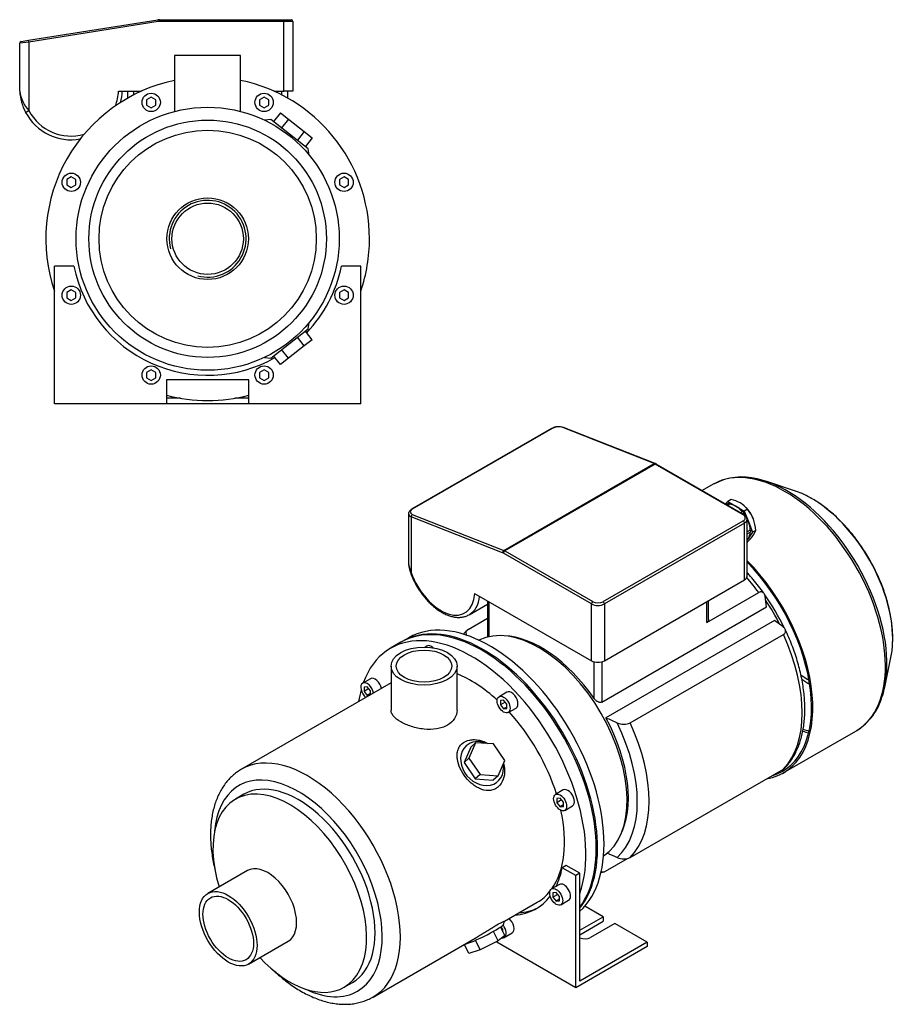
# Model space of a CAD drawing. Header units: millimetres. Extents: x 159 to 1177, y 16 to 798.
# Tile 2 of 2: x 700 to 1177, y 16 to 553. Entities that reach past the tile are written whole.
import ezdxf

# ---------------------------------------------------------------- set-up
doc = ezdxf.new("R2010")
doc.units = ezdxf.units.MM
for name, color, linetype in [('1', 7, 'Continuous'), ('BASETTA_MEC_80_M', 7, 'Continuous'), ('CARCASSA_MEC_80-', 7, 'Continuous'), ('COPRIVENTOLA_MEC', 7, 'Continuous'), ('CORPO_MH_3-5_[5]', 7, 'Continuous'), ('FLANGIA_MOTORE_T', 7, 'Continuous'), ('STAFFA_3-5-9_INT', 7, 'Continuous')]:
    doc.layers.add(name, color=color, linetype=linetype)

# ---------------------------------------------------------------- blocks, each defined once
blk = doc.blocks.new('SE')
at = {"layer": '1', "color": 7, "linetype": 'Continuous'}
for p, q in [((1087.88, 290.84), (1086.11, 289.82)), ((1085.06, 288.31), (1086.11, 289.82)), ((1086.46, 288.7), (1085.43, 288.1)), ((1087.02, 288.28), (1086.07, 287.73)), ((1086.11, 289.82), (1090.6, 287.22)), ((1090.6, 287.22), (1095.09, 284.63)), ((1096.86, 285.65), (1095.09, 284.63)), ((1096.47, 286.14), (1096.14, 286.5)), ((1094.24, 284.21), (1093.21, 283.61)), ((1094.79, 283.39), (1094.19, 283.04)), ((1095.09, 284.63), (1097.34, 278.84)), ((1100.42, 279.24), (1100.38, 279.37)), ((1098.37, 274.16), (1096.66, 273.18)), ((1097.34, 278.84), (1099.58, 273.06)), ((1101.35, 274.08), (1099.58, 273.06)), ((1096.66, 272.18), (1098.63, 273.32)), ((1097.34, 269.86), (1096.66, 268.9)), ((1099.58, 273.06), (1097.34, 269.86)), ((1096.86, 267.69), (1096.66, 267.57))]:
    blk.add_line(p, q, dxfattribs=at)
for centre, radius, start, end in [((1085.23, 275.87), 15.2, 40.0478, 79.9522), ((1082.19, 273.3), 19.18, 2.3229, 40.0891)]:
    blk.add_arc(centre, radius, start, end, dxfattribs=at)
for centre, major_axis, start_param, end_param in [((1086.71, 288.26), (0.25, -0.433), 1.286268, 3.141593), ((1090.6, 278.24), (-5.5, 9.53), 5.497787, 5.975927), ((1090.6, 278.24), (-5.5, 9.53), 5.019647, 5.497787), ((1093.43, 279.87), (5.36, -9.29), 1.19776, 1.943833), ((1094.49, 283.77), (0.25, -0.433), 0.23907, 3.141593), ((1090.6, 278.24), (5.5, -9.53), 1.635563, 1.787137), ((1090.6, 278.24), (5.5, -9.53), 1.308997, 1.453031), ((1090.6, 278.24), (5.5, -9.53), 0.830857, 1.308997), ((1098.38, 273.75), (-0.25, 0.433), 3.141593, 5.520516), ((1090.6, 278.24), (-5.5, 9.53), 3.249564, 3.403392), ((1090.6, 278.24), (5.5, -9.53), 0.261799, 0.718853)]:
    blk.add_ellipse(centre, major_axis=major_axis, ratio=0.57735, start_param=start_param, end_param=end_param, dxfattribs=at)
blk.add_open_spline([(1096.86, 267.69), (1097.88, 268.77), (1098.63, 269.64), (1099.46, 270.61), (1100.02, 271.41), (1100.58, 272.21), (1100.91, 272.89), (1101.21, 273.5), (1101.35, 274.08)], degree=2, knots=[0, 0, 0, 0.25, 0.25, 0.5, 0.5, 0.75, 0.75, 1, 1, 1], dxfattribs=at)
at = {"layer": 'BASETTA_MEC_80_M', "color": 7, "linetype": 'Continuous'}
for p, q in [((990.05, 329.65), (913.68, 285.55)), ((990.44, 329.65), (914.07, 285.56)), ((1045.97, 310.49), (996.09, 330.17)), ((1046.45, 310.55), (996.57, 330.23)), ((963.94, 263.14), (1045.97, 310.49)), ((1046.52, 310.22), (964.5, 262.87)), ((1047.02, 310.27), (1046.45, 310.55)), ((1094.49, 282.53), (1046.52, 310.22)), ((1094.99, 282.58), (1047.02, 310.27)), ((912.01, 283.21), (912.01, 257.48)), ((913.47, 281.53), (913.47, 250.99)), ((963.35, 261.86), (913.47, 281.53)), ((914.07, 282.81), (963.94, 263.14)), ((1096.66, 249.05), (1096.66, 280.08)), ((1018.12, 235.17), (1094.49, 279.26)), ((1095.2, 278.04), (1018.83, 233.95)), ((1095.2, 247.01), (1095.2, 278.04)), ((1011.76, 233.95), (963.79, 261.64)), ((964.5, 262.87), (1012.47, 235.17)), ((1018.83, 202.92), (1095.2, 247.01)), ((948.09, 239.68), (1011.76, 202.92)), ((945.15, 228.07), (955.02, 233.77)), ((1011.76, 202.92), (1011.76, 233.95)), ((1018.83, 233.95), (1018.83, 202.92))]:
    blk.add_line(p, q, dxfattribs=at)
for centre, radius, start, end in [((993.99, 322.28), 8.35, 72.0037, 118.1835), ((1093.75, 279.95), 2.91, 2.5105, 64.617), ((928.37, 257.85), 16.41, 181.321, 204.7248), ((929.43, 256.97), 17.41, 178.52, 199.5902)]:
    blk.add_arc(centre, radius, start, end, dxfattribs=at)
for centre, major_axis, ratio, start_param, end_param in [((990.55, 328.78), (0.5, -0.866), 0.57735, 2.513274, 3.141593), ((993.26, 328.53), (3.99, 0.48), 0.480663, 0.728114, 2.29891), ((996.2, 329.3), (-0.367, -0.93), 0.66056, 3.141593, 3.835102), ((1046.08, 309.62), (-0.367, -0.93), 0.66056, 3.140902, 3.835102), ((1046.52, 306.14), (-2.5, 4.33), 0.57735, -0.785398, -0.628319), ((1046.52, 309.41), (-0.5, -0.866), 0.57735, 3.141593, 3.926991), ((916.9, 284.44), (3.99, 0.48), 0.480663, 2.29891, 3.869706), ((914.18, 284.69), (0.5, -0.866), 0.57735, 2.513274, 3.14141), ((917.01, 283.57), (4.99, 0.49), 0.500612, -3.237802, -3.19054), ((917.01, 283.57), (4.99, 0.49), 0.500612, 3.092645, 3.878043), ((914.18, 281.94), (-0.367, -0.93), 0.66056, 3.835102, 5.405899), ((1094.49, 281.71), (-0.5, -0.866), 0.57735, 3.141392, 3.926991), ((1091.66, 280.9), (-4, 0), 0.57735, 2.356194, 3.926991), ((1091.66, 280.08), (-5, 0), 0.57735, 2.356194, 3.141955), ((1094.49, 278.45), (-0.5, 0.866), 0.57735, 3.926991, 5.497787), ((964.05, 262.27), (0.367, 0.93), 0.66056, 0.69351, 2.264306), ((963.79, 258.38), (-2, 3.46), 0.57735, -0.785398, -0.628319), ((964.5, 262.05), (0.5, 0.866), 0.57735, 0.785398, 2.356194), ((964.5, 258.78), (-2.5, 4.33), 0.57735, -0.785398, -0.628319), ((914.89, 251.81), (1.88, 0.68), 0.241502, 3.141196, 3.77881), ((929.74, 251.5), (-13, 22.52), 0.57735, 1.270526, 3.869266), ((1091.66, 249.05), (-5, 0), 0.57735, 2.356194, 3.141593), ((931.15, 252.32), (-14, 24.25), 0.57735, 3.141593, 3.801663), ((1012.47, 234.35), (0.5, 0.866), 0.57735, 0.785398, 2.356194), ((1015.3, 235.99), (5, 0), 0.57735, 3.926991, 5.497787), ((1015.3, 236.8), (-4, 0), 0.57735, 0.785398, 2.356194), ((1018.12, 234.35), (-0.5, 0.866), 0.57735, 3.926991, 5.497787), ((931.15, 252.32), (-14, 24.25), 0.57735, 3.132584, 3.141593), ((1015.3, 204.96), (5, 0), 0.57735, 3.926991, 5.497787)]:
    blk.add_ellipse(centre, major_axis=major_axis, ratio=ratio, start_param=start_param, end_param=end_param, dxfattribs=at)
for points, knots in [([(913.68, 285.55), (913.51, 285.45), (913.08, 285.18), (912.51, 284.65), (912.11, 283.98), (912.06, 283.58), (912.04, 283.39)], [0, 0, 0, 0, 0.176875, 0.523899, 0.803658, 1, 1, 1, 1]), ([(913.01, 251.13), (913.19, 250.63), (913.65, 249.4), (914.61, 247.19), (915.88, 244.71), (917.31, 242.27), (918.88, 239.94), (920.57, 237.73), (922.36, 235.67), (924.24, 233.77), (926.2, 232.06), (928.21, 230.54), (930.26, 229.25), (932.34, 228.19), (934.41, 227.38), (936.46, 226.84), (938.47, 226.57), (940.41, 226.58), (942.23, 226.86), (943.8, 227.36), (944.61, 227.8), (944.99, 228.01)], [0, 0, 0, 0, 0.029158, 0.084208, 0.139238, 0.194256, 0.249285, 0.304343, 0.359456, 0.414649, 0.469944, 0.525361, 0.580907, 0.636568, 0.692282, 0.747889, 0.803165, 0.857833, 0.911651, 0.964549, 1, 1, 1, 1])]:
    blk.add_open_spline(points, degree=3, knots=knots, dxfattribs=at)
at = {"layer": 'CARCASSA_MEC_80-', "color": 7, "linetype": 'Continuous'}
for p, q in [((1074.69, 223.77), (1103.01, 240.12)), ((1107.22, 232.28), (1106.49, 237.98)), ((955.02, 235.68), (955.02, 215.82)), ((955.9, 235.17), (955.9, 216.03)), ((1017.42, 180.43), (1107.22, 232.28)), ((1074.69, 223.77), (1074.69, 235.17)), ((1075.57, 225.49), (1075.57, 235.68)), ((944.57, 220.04), (955.02, 226.08)), ((1111.56, 224.91), (1019.64, 171.84)), ((1116.26, 221.35), (1111.56, 224.91)), ((1032.93, 169.03), (1116.43, 217.23)), ((1013.17, 182.4), (1013.17, 202.35)), ((1017.42, 202.35), (1017.42, 180.43)), ((1032.93, 95.54), (1116.43, 143.75)), ((1019.51, 88.16), (1031.37, 95))]:
    blk.add_line(p, q, dxfattribs=at)
for centre, radius, start, end in [((1470.74, 1188.34), 1112.1, 246.06954, 246.41619), ((1029.47, 176.96), 8.65, 244.8351, 293.5594), ((1470.74, 1114.86), 1112.1, 246.1071, 246.41619), ((1029.47, 103.44), 8.62, 244.7509, 293.6436)]:
    blk.add_arc(centre, radius, start, end, dxfattribs=at)
for centre, major_axis, start_param, end_param in [((1072.25, 206), (-38.5, 66.68), 4.897433, 5.036342), ((1080, 210.47), (-32.5, 56.29), 4.56706, 4.889626), ((1077.87, 209.25), (-33.5, 58.02), 4.611899, 4.840642), ((984.54, 155.36), (-33.5, 58.02), 4.848677, 5.941491), ((1072.25, 206), (38.5, -66.68), 0.161239, 1.409558), ((984.54, 155.36), (33.5, -58.02), 0.341695, 1.521821), ((985.27, 155.78), (36.43, -63.11), 0.11977, 1.451026), ((988.75, 157.79), (38.5, -66.68), 0.161239, 1.409558)]:
    blk.add_ellipse(centre, major_axis=major_axis, ratio=0.57735, start_param=start_param, end_param=end_param, dxfattribs=at)
for points, knots in [([(1105.88, 239.69), (1105.8, 239.8), (1104.89, 241.1), (1102.89, 243.75), (1100.05, 247.28), (1097.94, 249.7), (1096.8, 250.95), (1096.67, 251.1)], [0, 0, 0, 0, 0.0042925, 0.0547506, 0.1052366, 0.1557544, 0.1622533, 0.1622533, 0.1622533, 0.1622533]), ([(1106.49, 237.98), (1106.42, 238.47), (1106.31, 238.9), (1106.04, 239.46), (1105.93, 239.64), (1105.69, 239.94), (1105.55, 240.08), (1105.25, 240.29), (1105.08, 240.38), (1104.72, 240.49), (1104.53, 240.52), (1104.23, 240.52), (1104.12, 240.51), (1103.9, 240.47), (1103.8, 240.45), (1103.46, 240.35), (1103.24, 240.25), (1103.01, 240.12)], [0, 0, 0, 0, 0.25, 0.25, 0.375, 0.375, 0.5, 0.5, 0.625, 0.625, 0.75, 0.75, 0.8125, 0.8125, 0.875, 0.875, 1, 1, 1, 1]), ([(1075.57, 225.48), (1075.57, 225.33), (1075.56, 225.19), (1075.51, 224.87), (1075.45, 224.7), (1075.31, 224.37), (1075.21, 224.23), (1074.98, 223.97), (1074.85, 223.86), (1074.69, 223.77)], [0.5278319, 0.5278319, 0.5278319, 0.5278319, 0.625, 0.625, 0.75, 0.75, 0.875, 0.875, 1, 1, 1, 1]), ([(1116.43, 217.23), (1116.66, 217.37), (1116.86, 217.51), (1117.2, 217.83), (1117.33, 218), (1117.54, 218.36), (1117.61, 218.54), (1117.68, 218.92), (1117.69, 219.1), (1117.64, 219.48), (1117.59, 219.66), (1117.44, 220.03), (1117.34, 220.2), (1117.1, 220.55), (1116.95, 220.72), (1116.63, 221.05), (1116.45, 221.2), (1116.26, 221.35)], [0, 0, 0, 0, 0.125, 0.125, 0.25, 0.25, 0.375, 0.375, 0.5, 0.5, 0.625, 0.625, 0.75, 0.75, 0.875, 0.875, 1, 1, 1, 1]), ([(943.93, 219.52), (943.37, 218.95), (942.75, 218.31), (942.14, 217.58), (941.99, 217.4)], [0, 0, 0, 0, 0.03410884, 0.04546949, 0.04546949, 0.04546949, 0.04546949]), ([(944.57, 220.04), (944.34, 219.91), (944.14, 219.76), (943.8, 219.44), (943.66, 219.27), (943.46, 218.92), (943.39, 218.73), (943.31, 218.36), (943.31, 218.17), (943.35, 217.8), (943.41, 217.61), (943.56, 217.25), (943.66, 217.07), (943.84, 216.81), (943.9, 216.73), (943.97, 216.65)], [0, 0, 0, 0, 0.125, 0.125, 0.25, 0.25, 0.375, 0.375, 0.5, 0.5, 0.625, 0.625, 0.75, 0.75, 0.8106001, 0.8106001, 0.8106001, 0.8106001]), ([(1117.07, 144.26), (1117.62, 144.83), (1118.72, 145.97), (1120.42, 148.19), (1122.07, 150.75), (1123.54, 153.54), (1124.82, 156.52), (1125.9, 159.69), (1126.77, 163.03), (1127.44, 166.54), (1127.9, 170.2), (1128.15, 173.99), (1128.18, 177.89), (1128.01, 181.9), (1127.62, 185.99), (1127.03, 190.15), (1126.24, 194.36), (1125.25, 198.61), (1124.07, 202.89), (1122.7, 207.17), (1121.14, 211.46), (1119.42, 215.67), (1118.12, 218.61), (1117.47, 219.95), (1117.46, 219.98)], [0, 0, 0, 0, 0.03418, 0.080507, 0.127203, 0.174312, 0.221835, 0.269736, 0.317958, 0.366426, 0.41507, 0.463824, 0.512634, 0.561458, 0.610263, 0.659036, 0.707768, 0.756457, 0.805102, 0.853707, 0.902277, 0.950817, 0.999333, 1, 1, 1, 1]), ([(1017.42, 180.43), (1017.26, 180.34), (1017.08, 180.28), (1016.71, 180.21), (1016.51, 180.2), (1016.11, 180.25), (1015.91, 180.29), (1015.51, 180.43), (1015.32, 180.51), (1014.93, 180.72), (1014.75, 180.83), (1014.39, 181.09), (1014.22, 181.23), (1013.89, 181.54), (1013.73, 181.7), (1013.44, 182.04), (1013.3, 182.22), (1013.17, 182.4)], [0, 0, 0, 0, 0.125, 0.125, 0.25, 0.25, 0.375, 0.375, 0.5, 0.5, 0.625, 0.625, 0.75, 0.75, 0.875, 0.875, 1, 1, 1, 1]), ([(1117.1, 144.26), (1117.08, 144.24), (1117.06, 144.21), (1116.86, 144.03), (1116.66, 143.88), (1116.43, 143.75)], [0.8568977, 0.8568977, 0.8568977, 0.8568977, 0.875, 0.875, 1, 1, 1, 1]), ([(1017.01, 88.17), (1017.05, 88.14), (1017.08, 88.11), (1017.26, 87.98), (1017.43, 87.89), (1017.79, 87.78), (1017.98, 87.75), (1018.29, 87.75), (1018.4, 87.76), (1018.61, 87.8), (1018.72, 87.82), (1019.05, 87.92), (1019.28, 88.02), (1019.51, 88.16)], [0.4716119, 0.4716119, 0.4716119, 0.4716119, 0.5, 0.5, 0.625, 0.625, 0.75, 0.75, 0.8125, 0.8125, 0.875, 0.875, 1, 1, 1, 1])]:
    blk.add_open_spline(points, degree=3, knots=knots, dxfattribs=at)
blk.add_open_spline([(1016.88, 87.48), (1017.44, 87.58), (1018, 87.7), (1018.63, 87.83)], degree=3, dxfattribs=at)
at = {"layer": 'COPRIVENTOLA_MEC', "color": 7, "linetype": 'Continuous'}
for p, q in [((1122.55, 295.7), (1106.93, 300.83)), ((1078.23, 299.23), (1072.19, 295.74)), ((1171.72, 188.61), (1175.08, 204.71)), ((1116.4, 141.71), (1155.98, 164.56))]:
    blk.add_line(p, q, dxfattribs=at)
for centre, radius, start, end in [((1093.87, 270.43), 32.77, 75.5044, 117.349), ((1138.97, 192.41), 32.61, 302.5633, 344.2469)]:
    blk.add_arc(centre, radius, start, end, dxfattribs=at)
for centre, major_axis, start_param, end_param in [((1117.11, 231.9), (38.88, -67.33), 0.013432, 3.128003), ((1118.4, 232.64), (-38.57, 66.8), 5.51725, 5.798927), ((1117.11, 231.9), (38.88, -67.33), 3.128003, 3.141593), ((1118.4, 232.64), (-38.57, 66.8), 3.905993, 5.51725), ((1131.85, 240.41), (31.27, -54.16), -3.905922, -3.715101), ((1131.85, 240.41), (31.27, -54.16), 0.731944, 2.377263), ((1077.52, 209.04), (-38.88, 67.33), 2.929099, 5.142157), ((1077.52, 209.04), (-38.38, 66.47), 3.001796, 5.137313), ((1131.85, 240.41), (31.27, -54.16), 0.573508, 0.731944), ((1118.4, 232.64), (-38.57, 66.8), 3.621976, 3.905993), ((1131.97, 240.48), (30.08, -52.1), -0.927516, -0.820805), ((1131.42, 240.16), (-30.87, 53.47), -4.040679, -3.94069), ((1117.11, 231.9), (-38.38, 66.47), -3.74275, -3.683493), ((1117.97, 232.39), (38.17, -66.11), -0.612195, -0.552378), ((1117.11, 231.9), (38.88, -67.33), 0, 0.013432)]:
    blk.add_ellipse(centre, major_axis=major_axis, ratio=0.57735, start_param=start_param, end_param=end_param, dxfattribs=at)
blk.add_open_spline([(1176, 212.4), (1176.05, 213.21), (1176.13, 214.97), (1176.04, 218.19), (1175.77, 221.83), (1175.28, 225.57), (1174.59, 229.36), (1173.7, 233.2), (1172.63, 237.07), (1171.36, 240.94), (1169.92, 244.81), (1168.3, 248.66), (1166.51, 252.46), (1164.56, 256.21), (1162.47, 259.88), (1160.23, 263.47), (1157.86, 266.95), (1155.38, 270.3), (1152.78, 273.53), (1150.08, 276.6), (1147.29, 279.51), (1144.43, 282.25), (1141.5, 284.79), (1138.52, 287.15), (1135.52, 289.26), (1132.98, 290.88), (1131.6, 291.62), (1131.12, 291.88)], degree=3, knots=[0, 0, 0, 0, 0.026848, 0.068484, 0.110113, 0.151722, 0.193304, 0.234855, 0.276377, 0.317872, 0.359343, 0.400794, 0.442232, 0.48366, 0.525084, 0.566509, 0.607939, 0.64938, 0.690836, 0.732313, 0.773816, 0.81535, 0.85692, 0.898528, 0.940177, 0.981864, 1, 1, 1, 1], dxfattribs=at)
at = {"layer": 'CORPO_MH_3-5_[5]', "color": 7, "linetype": 'Continuous'}
for p, q in [((907.88, 213.01), (902.23, 209.74)), ((922.07, 210.94), (921.14, 210.41)), ((902.47, 200.02), (902.47, 176.03)), ((938.47, 176.03), (938.47, 200.02)), ((902.47, 190.83), (820.96, 143.77)), ((891.26, 193.16), (887.02, 190.71)), ((889.52, 188.74), (887.75, 188.58)), ((887.75, 188.58), (887.75, 186.22)), ((891.29, 186.54), (889.52, 188.74)), ((890.34, 187.72), (887.75, 186.22)), ((887.75, 186.22), (889.52, 184.02)), ((891.29, 185.04), (889.52, 184.02)), ((889.52, 184.02), (890.9, 184.14)), ((891.29, 184.37), (891.29, 186.54)), ((965.64, 185.79), (961.39, 183.34)), ((963.89, 181.37), (962.13, 181.21)), ((962.13, 181.21), (962.13, 178.85)), ((964.71, 180.35), (962.13, 178.85)), ((962.13, 178.85), (963.89, 176.66)), ((965.66, 179.17), (963.89, 181.37)), ((965.66, 177.68), (963.89, 176.66)), ((965.66, 176.81), (965.66, 179.17)), ((963.89, 176.66), (965.66, 176.81)), ((966.39, 174.68), (970.64, 177.13)), ((945.99, 155.88), (942.33, 147.48)), ((948.61, 158.23), (944.94, 149.83)), ((948.61, 158.23), (945.99, 155.88)), ((958.38, 157.59), (948.61, 158.23)), ((964.49, 148.55), (958.38, 157.59)), ((944.94, 149.83), (942.33, 147.48)), ((942.33, 147.48), (948.44, 138.44)), ((944.94, 149.83), (951.06, 140.79)), ((960.83, 140.15), (964.49, 148.55)), ((951.06, 140.79), (948.44, 138.44)), ((951.06, 140.79), (960.83, 140.15)), ((960.83, 140.15), (958.22, 137.79)), ((948.44, 138.44), (958.22, 137.79)), ((822.26, 130.08), (817.62, 127.41)), ((996.44, 132.43), (992.2, 129.98)), ((994.7, 128.01), (992.93, 127.85)), ((992.93, 127.85), (992.93, 125.5)), ((995.52, 126.99), (992.93, 125.5)), ((992.93, 125.5), (994.7, 123.3)), ((996.47, 125.81), (994.7, 128.01)), ((996.47, 124.32), (994.7, 123.3)), ((996.47, 123.46), (996.47, 125.81)), ((997.2, 121.32), (1001.44, 123.77)), ((994.7, 123.3), (996.47, 123.46)), ((824.15, 88.45), (802.57, 75.99)), ((964.4, 60.88), (982.23, 71.18)), ((963.79, 59.09), (964.42, 60.88)), ((960.83, 50.16), (958.32, 55.31)), ((964.49, 53.05), (962.23, 57.69)), ((824.82, 37.46), (846.4, 49.91)), ((892.71, 19.49), (948.44, 51.67)), ((951.06, 45.29), (948.54, 50.46)), ((960.83, 50.16), (951.06, 45.29)), ((964.49, 53.05), (960.83, 50.16)), ((944.94, 43.3), (942.59, 48.13)), ((951.06, 45.29), (944.94, 43.3)), ((876.87, 24.78), (881.51, 27.46))]:
    blk.add_line(p, q, dxfattribs=at)
for centre, major_axis, ratio, start_param, end_param in [((952.01, 136.58), (44.13, -76.43), 0.57735, 0.241164, 3.141593), ((946.35, 133.31), (44.13, -76.43), 0.57735, 0.45581, 3.593987), ((924.57, 206.61), (2.5, -4.33), 0.57735, 2.083393, 3.141593), ((893.76, 188.83), (2.5, -4.33), 0.57735, 1.018715, 3.141593), ((946.35, 133.31), (35.88, -62.14), 0.57735, 2.076031, 2.512145), ((889.52, 186.38), (-2.5, 4.33), 0.57735, 0, 2.122878), ((889.52, 186.38), (-2.5, 4.33), 0.57735, 4.160308, 6.283185), ((946.35, 133.31), (44.13, -76.43), 0.57735, 3.660226, 3.763049), ((968.14, 181.46), (2.5, -4.33), 0.57735, 0, 3.141593), ((946.35, 133.31), (35.88, -62.14), 0.57735, 1.202887, 1.938706), ((952.11, 146.84), (-8.7, 9.66), 0.810411, 0, 4.056698), ((952.11, 146.84), (-8.7, 9.66), 0.810411, 5.253429, 6.283185), ((856.83, 81.63), (-35.88, 62.14), 0.57735, 3.13956, 6.283185), ((851.88, 78.77), (32.38, -56.08), 0.57735, 0, 3.835482), ((856.83, 81.63), (-35.88, 62.14), 0.57735, 0, 0.001997), ((851.88, 78.77), (29.63, -51.31), 0.57735, 0, 3.141593), ((847.25, 76.09), (29.62, -51.31), 0.57735, 0, 4.327423), ((998.94, 128.1), (2.5, -4.33), 0.57735, 0, 3.141593), ((946.35, 133.31), (35.88, -62.14), 0.57735, 0.25816, 1.065562), ((835.27, 69.18), (11.13, -19.27), 0.57735, 0, 3.141593), ((946.35, 133.31), (35.88, -62.14), 0.57735, 0, 0.21901), ((952.11, 53.54), (11.69, 5.69), 0.099506, 3.627919, 6.183016), ((847.25, 76.09), (29.62, -51.31), 0.57735, 5.097355, 6.283185), ((851.88, 78.77), (32.38, -56.08), 0.57735, 5.589296, 6.283185)]:
    blk.add_ellipse(centre, major_axis=major_axis, ratio=ratio, start_param=start_param, end_param=end_param, dxfattribs=at)
for centre, major_axis in [((920.47, 200.02), (-18, 0)), ((920.47, 200.02), (-15.15, 0)), ((963.89, 179.01), (-2.5, 4.33)), ((994.7, 125.65), (-2.5, 4.33)), ((813.7, 56.73), (11.13, -19.27)), ((813.7, 56.73), (9.74, -16.87))]:
    blk.add_ellipse(centre, major_axis=major_axis, ratio=0.57735, dxfattribs=at)
for points, knots in [([(938.47, 176.02), (938.47, 176.02), (938.47, 176.02), (938.47, 174.43), (938, 172.82), (936.22, 169.97), (934.88, 168.7), (932.38, 167.26), (931.44, 166.84), (929.48, 166.18), (928.45, 165.93), (925.17, 165.41), (922.83, 165.39), (919.3, 165.76), (918.13, 165.94), (915.84, 166.43), (914.69, 166.73), (912.52, 167.42), (911.48, 167.81), (909.51, 168.66), (908.58, 169.12), (906.08, 170.56), (904.74, 171.63), (903.39, 173.25), (903.05, 173.81), (902.59, 174.91), (902.47, 175.46), (902.47, 176.02), (902.47, 176.02), (902.47, 176.03)], [0.1249858, 0.1249858, 0.1249858, 0.1249858, 0.125, 0.125, 0.1875, 0.1875, 0.25, 0.25, 0.28125, 0.28125, 0.3125, 0.3125, 0.375, 0.375, 0.40625, 0.40625, 0.4375, 0.4375, 0.46875, 0.46875, 0.5, 0.5, 0.5625, 0.5625, 0.59375, 0.59375, 0.625, 0.625, 0.6251231, 0.6251231, 0.6251231, 0.6251231]), ([(960.97, 134.12), (960.37, 133.59), (959.72, 133.16), (958.31, 132.51), (957.55, 132.29), (955.21, 131.96), (953.56, 132.18), (951.14, 133.03), (950.33, 133.4), (948.77, 134.27), (948.01, 134.77), (945.79, 136.48), (944.44, 137.82), (942.03, 140.84), (941.02, 142.44), (939.44, 145.8), (938.9, 147.49), (938.52, 150), (938.47, 150.81), (938.53, 152.38), (938.64, 153.16), (939.04, 154.62), (939.33, 155.3), (940.09, 156.56), (940.57, 157.15), (942.26, 158.66), (943.74, 159.36), (946.23, 159.84), (947.12, 159.91), (948.9, 159.86), (949.81, 159.75), (952.29, 159.21), (953.84, 158.62), (955.29, 157.82)], [0, 0, 0, 0, 0.03125, 0.03125, 0.0625, 0.0625, 0.125, 0.125, 0.15625, 0.15625, 0.1875, 0.1875, 0.25, 0.25, 0.3125, 0.3125, 0.375, 0.375, 0.40625, 0.40625, 0.4375, 0.4375, 0.46875, 0.46875, 0.5, 0.5, 0.5625, 0.5625, 0.59375, 0.59375, 0.625, 0.625, 0.6792325, 0.6792325, 0.6792325, 0.6792325]), ([(963.87, 147), (964.18, 145.84), (964.37, 144.65), (964.49, 141.67), (964.24, 139.85), (963.09, 136.64), (962.17, 135.19), (960.97, 134.12)], [0.8346005, 0.8346005, 0.8346005, 0.8346005, 0.875, 0.875, 0.9375, 0.9375, 1, 1, 1, 1]), ([(820.88, 143.7), (820.11, 143.24), (818.71, 142.39), (816.52, 140.67), (814.45, 138.7), (812.53, 136.49), (810.79, 134.08), (809.24, 131.46), (807.87, 128.63), (806.7, 125.61), (805.74, 122.41), (804.98, 119.03), (804.44, 115.51), (804.12, 111.84), (804.01, 108.06), (804.12, 104.17), (804.44, 100.2), (804.98, 96.16), (805.7, 92.2), (806.29, 89.58), (806.6, 88.33)], [0, 0, 0, 0, 0.0162807, 0.0351807, 0.05412, 0.0731713, 0.0923957, 0.1118373, 0.1315188, 0.1514409, 0.1715835, 0.1919111, 0.2123806, 0.2329476, 0.2535727, 0.274224, 0.2948735, 0.3155066, 0.3361156, 0.3547827, 0.3547827, 0.3547827, 0.3547827]), ([(948.44, 51.67), (948.51, 51.71), (948.57, 51.75), (949.41, 52.23), (950.19, 52.7), (951.78, 53.68), (952.6, 54.18), (954.23, 55.2), (955.03, 55.71), (956.61, 56.69), (957.4, 57.17), (959.62, 58.51), (960.95, 59.26), (962.48, 60.05), (962.92, 60.27), (963.63, 60.6), (963.91, 60.72), (964.33, 60.89), (964.44, 60.92), (964.43, 60.91)], [0.3721818, 0.3721818, 0.3721818, 0.3721818, 0.375, 0.375, 0.40625, 0.40625, 0.4375, 0.4375, 0.46875, 0.46875, 0.5, 0.5, 0.5625, 0.5625, 0.59375, 0.59375, 0.625, 0.625, 0.6619883, 0.6619883, 0.6619883, 0.6619883]), ([(838.36, 33.97), (839.03, 33.35), (840.74, 31.79), (843.53, 29.42), (846.77, 26.94), (850.05, 24.67), (853.38, 22.63), (856.73, 20.83), (860.1, 19.27), (863.47, 17.96), (866.83, 16.93), (870.16, 16.16), (873.44, 15.68), (876.66, 15.48), (879.79, 15.56), (882.82, 15.92), (885.74, 16.56), (888.5, 17.45), (890.85, 18.45), (892.07, 19.16), (892.6, 19.47)], [0.6508719, 0.6508719, 0.6508719, 0.6508719, 0.6641517, 0.6847663, 0.7054187, 0.726109, 0.7468345, 0.7675879, 0.7883545, 0.8091054, 0.8298069, 0.8504156, 0.8708819, 0.8911555, 0.9111944, 0.9309733, 0.9504905, 0.9697696, 0.9888572, 1, 1, 1, 1])]:
    blk.add_open_spline(points, degree=3, knots=knots, dxfattribs=at)
at = {"layer": 'FLANGIA_MOTORE_T', "color": 7, "linetype": 'Continuous'}
blk.add_line((912.13, 215.46), (908.59, 213.41), dxfattribs=at)
for centre, major_axis, start_param, end_param in [((952.72, 136.99), (44.12, -76.43), 0.219659, 3.149605), ((956.25, 139.03), (44.12, -76.43), 0.121401, 3.141593), ((983.12, 154.54), (34, -58.89), 0.037781, 3.103812)]:
    blk.add_ellipse(centre, major_axis=major_axis, ratio=0.57735, start_param=start_param, end_param=end_param, dxfattribs=at)
at = {"layer": 'STAFFA_3-5-9_INT', "color": 7, "linetype": 'Continuous'}
for p, q in [((997.95, 91.27), (995.83, 90.05)), ((1003.28, 85.75), (995.83, 90.05)), ((1005.4, 86.98), (997.95, 91.27)), ((1005.4, 86.98), (1003.28, 85.75)), ((1005.4, 28.19), (1005.4, 86.98)), ((994.32, 80.9), (990.08, 78.45)), ((1003.28, 24.52), (1003.28, 85.75)), ((992.58, 76.48), (990.81, 76.32)), ((990.81, 76.32), (990.81, 73.97)), ((993.4, 75.46), (990.81, 73.97)), ((994.35, 74.28), (992.58, 76.48)), ((990.81, 73.97), (992.58, 71.77)), ((994.35, 72.79), (992.58, 71.77)), ((992.58, 71.77), (994.35, 71.92)), ((994.35, 71.92), (994.35, 74.28)), ((995.08, 69.79), (999.32, 72.24)), ((1018.12, 63.3), (1008.15, 69.06)), ((1005.4, 55.95), (1018.12, 63.3)), ((1005.4, 53.5), (1018.12, 60.85)), ((1024.49, 59.62), (1011.34, 52.03)), ((1018.12, 63.3), (1018.12, 60.85)), ((1042.17, 49.42), (1024.49, 59.62)), ((962.59, 57.67), (962.32, 57.51)), ((963.54, 56.5), (962.45, 57.85)), ((963.54, 55), (963.54, 56.5)), ((963.54, 55), (963.54, 55)), ((964.27, 52.01), (968.51, 54.46)), ((960.14, 49.42), (960.14, 49.82)), ((1003.28, 24.52), (960.14, 49.42)), ((1042.17, 49.42), (1005.4, 28.19)), ((1042.17, 49.42), (1042.17, 46.97)), ((1042.17, 46.97), (1003.28, 24.52))]:
    blk.add_line(p, q, dxfattribs=at)
for centre, major_axis, start_param, end_param in [((944.23, 132.09), (-37.25, 64.52), 3.514775, 3.724263), ((996.82, 76.57), (-2.5, 4.33), 3.141593, 6.283185), ((944.23, 132.09), (-37.25, 64.52), 2.869041, 3.382098), ((946.35, 133.31), (-37.25, 64.52), 2.869041, 3.113115), ((966.01, 58.79), (-2.5, 4.33), 3.141593, 5.26447), ((961.77, 56.34), (2.5, -4.33), 0, 1.815566), ((961.77, 56.34), (2.5, -4.33), 5.830585, 6.283185), ((1008.15, 53.87), (4.5, 0), 4.052757, 5.497787)]:
    blk.add_ellipse(centre, major_axis=major_axis, ratio=0.57735, start_param=start_param, end_param=end_param, dxfattribs=at)
blk.add_ellipse((992.58, 74.12), major_axis=(2.5, -4.33), ratio=0.57735, dxfattribs=at)
blk = doc.blocks.new('SE4')
at = {"layer": 'BASETTA_MEC_80_M', "color": 7, "linetype": 'Continuous'}
for p, q in [((704.83, 541.43), (775.36, 552.6)), ((775.52, 551.61), (704.98, 540.44)), ((775.36, 552.6), (775.52, 551.61)), ((776.14, 552.66), (843.98, 552.66)), ((776.14, 552.66), (776.14, 551.66)), ((843.98, 551.66), (776.14, 551.66)), ((843.98, 552.66), (847.98, 552.66)), ((843.98, 552.66), (843.98, 551.66)), ((843.98, 513.66), (843.98, 551.66)), ((848.98, 551.66), (843.98, 551.66)), ((848.98, 551.66), (848.98, 513.66)), ((704.98, 540.44), (699.98, 539.81)), ((699.98, 513.66), (699.98, 539.81)), ((700.83, 540.8), (704.83, 541.43)), ((704.98, 540.44), (704.83, 541.43)), ((704.98, 540.44), (704.98, 503.04)), ((700.06, 513.66), (699.98, 513.66)), ((700.02, 513.66), (700.06, 513.66)), ((753.94, 513.66), (766.32, 513.66)), ((838.65, 513.66), (843.98, 513.66)), ((848.98, 513.66), (843.98, 513.66)), ((703.22, 502.11), (704.98, 503.04))]:
    blk.add_line(p, q, dxfattribs=at)
for centre, radius, start, end in [((776.14, 547.66), 5, 90, 99), ((776.14, 547.66), 4, 90, 99), ((847.98, 551.66), 1, 0, 90), ((700.98, 539.81), 1, 99, 180), ((727.98, 515.16), 28, 183.0709, 207.7958), ((718.97, 515.98), 19.05, 186.9804, 222.7855), ((727.98, 515.16), 26, 338.6125, 356.6926), ((727.98, 515.16), 28, 344.1038, 356.9291), ((727.98, 515.16), 28, 207.7958, 280.4088), ((727.98, 515.16), 26, 207.7958, 285.9001)]:
    blk.add_arc(centre, radius, start, end, dxfattribs=at)
at = {"layer": 'CARCASSA_MEC_80-', "color": 7, "linetype": 'Continuous'}
for p, q in [((758.98, 509.95), (758.98, 513.66)), ((761.98, 513.66), (761.98, 511.57)), ((842.98, 511.57), (842.98, 513.66)), ((845.98, 513.66), (845.98, 509.95))]:
    blk.add_line(p, q, dxfattribs=at)
at = {"layer": 'CORPO_MH_3-5_[5]', "color": 7, "linetype": 'Continuous'}
for p, q in [((820.48, 533.16), (784.48, 533.16)), ((784.48, 533.16), (784.48, 502.63)), ((820.48, 502.63), (820.48, 533.16)), ((771.68, 510.42), (769.18, 508.98)), ((774.18, 508.98), (771.68, 510.42)), ((833.29, 510.42), (830.79, 508.98)), ((835.79, 508.98), (833.29, 510.42)), ((769.18, 508.98), (769.18, 506.09)), ((769.18, 506.09), (771.68, 504.65)), ((771.68, 504.65), (774.18, 506.09)), ((774.18, 506.09), (774.18, 508.98)), ((830.79, 508.98), (830.79, 506.09)), ((830.79, 506.09), (833.29, 504.65)), ((833.29, 504.65), (835.79, 506.09)), ((835.79, 506.09), (835.79, 508.98)), ((842.17, 501.78), (838.48, 497.05)), ((842.17, 501.78), (846.49, 498.4)), ((836.88, 498.3), (833.51, 497.88)), ((857.36, 482.29), (836.88, 498.3)), ((846.49, 498.4), (842.8, 493.67)), ((846.49, 498.4), (855.14, 491.65)), ((855.14, 491.65), (851.44, 486.92)), ((855.14, 491.65), (859.46, 488.27)), ((859.46, 488.27), (855.76, 483.54)), ((857.78, 478.9), (857.36, 482.29)), ((728.11, 466.86), (725.61, 465.41)), ((725.61, 465.41), (725.61, 462.53)), ((725.61, 462.53), (728.11, 461.08)), ((730.61, 465.41), (728.11, 466.86)), ((728.11, 461.08), (730.61, 462.53)), ((730.61, 462.53), (730.61, 465.41)), ((876.86, 466.86), (874.36, 465.41)), ((874.36, 465.41), (874.36, 462.53)), ((874.36, 462.53), (876.86, 461.08)), ((879.36, 465.41), (876.86, 466.86)), ((876.86, 461.08), (879.36, 462.53)), ((879.36, 462.53), (879.36, 465.41)), ((857.36, 384.04), (857.78, 387.4)), ((836.88, 368.03), (857.36, 384.04)), ((859.46, 378.06), (855.76, 382.79)), ((855.14, 374.68), (851.44, 379.41)), ((859.46, 378.06), (855.14, 374.68)), ((846.49, 367.93), (842.8, 372.66)), ((855.14, 374.68), (846.49, 367.93)), ((833.49, 368.44), (836.88, 368.03)), ((842.17, 364.55), (838.48, 369.28)), ((846.49, 367.93), (842.17, 364.55))]:
    blk.add_line(p, q, dxfattribs=at)
for centre, radius in [((771.68, 507.54), 5), ((833.29, 507.54), 5), ((802.48, 433.16), 71.75), ((802.48, 433.16), 64.75), ((802.48, 433.16), 59.25), ((728.11, 463.97), 5), ((876.86, 463.97), 5), ((802.48, 433.16), 22.25), ((802.48, 433.16), 19.48)]:
    blk.add_circle(centre, radius, dxfattribs=at)
for radius, start, end in [(88.25, 101.769, 198.884), (88.25, 0, 78.231), (20.95, 255, 195), (88.25, 341.116, 0), (88.25, 255.2289, 284.7711)]:
    blk.add_arc((802.48, 433.16), radius, start, end, dxfattribs=at)
at = {"layer": 'STAFFA_3-5-9_INT', "color": 7, "linetype": 'Continuous'}
for p, q in [((718.98, 343.16), (718.98, 418.16)), ((729.51, 418.16), (718.98, 418.16)), ((885.98, 418.16), (875.46, 418.16)), ((885.98, 343.16), (885.98, 418.16)), ((728.11, 405.24), (725.61, 403.8)), ((725.61, 403.8), (725.61, 400.91)), ((730.61, 403.8), (728.11, 405.24)), ((730.61, 400.91), (730.61, 403.8)), ((876.86, 405.24), (874.36, 403.8)), ((874.36, 403.8), (874.36, 400.91)), ((879.36, 403.8), (876.86, 405.24)), ((879.36, 400.91), (879.36, 403.8)), ((725.61, 400.91), (728.11, 399.47)), ((728.11, 399.47), (730.61, 400.91)), ((874.36, 400.91), (876.86, 399.47)), ((876.86, 399.47), (879.36, 400.91)), ((771.68, 361.68), (769.18, 360.23)), ((769.18, 360.23), (769.18, 357.35)), ((774.18, 360.23), (771.68, 361.68)), ((774.18, 357.35), (774.18, 360.23)), ((833.29, 361.68), (830.79, 360.23)), ((830.79, 360.23), (830.79, 357.35)), ((835.79, 360.23), (833.29, 361.68)), ((835.79, 357.35), (835.79, 360.23)), ((769.18, 357.35), (771.68, 355.9)), ((771.68, 355.9), (774.18, 357.35)), ((824.98, 356.16), (779.98, 356.16)), ((779.98, 356.16), (779.98, 343.16)), ((824.98, 343.16), (824.98, 356.16)), ((830.79, 357.35), (833.29, 355.9)), ((833.29, 355.9), (835.79, 357.35)), ((787.68, 346.16), (779.98, 346.16)), ((824.98, 346.16), (817.29, 346.16)), ((779.98, 343.16), (718.98, 343.16)), ((824.98, 343.16), (779.98, 343.16)), ((885.98, 343.16), (824.98, 343.16))]:
    blk.add_line(p, q, dxfattribs=at)
for centre in [(728.11, 402.36), (876.86, 402.36), (771.68, 358.79), (833.29, 358.79)]:
    blk.add_circle(centre, 5, dxfattribs=at)
for start, end in [(191.6155, 299.5328), (316.4672, 348.3845)]:
    blk.add_arc((802.48, 433.16), 74.5, start, end, dxfattribs=at)

msp = doc.modelspace()

# ---------------------------------------------------------------- block references
for name in ['SE4', 'SE']:
    msp.add_blockref(name, (0, 0))

doc.saveas('drawing.dxf')
